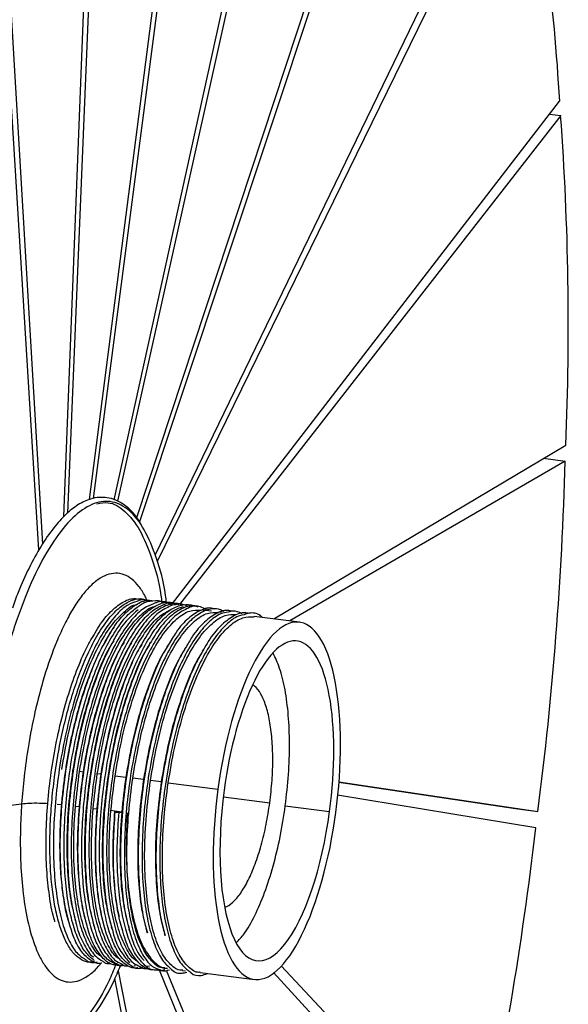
# Paper-space layout '_Dimétrica' of a CAD drawing. Header units: inches. Extents: x -0.7 to 4.9, y -6.4 to 5.3.
# Tile 3 of 4: x 2.6 to 4.9, y -1.5 to 2.6. Entities that reach past the tile are written whole.
import ezdxf

# ---------------------------------------------------------------- set-up
doc = ezdxf.new("R2010")
doc.units = ezdxf.units.IN
doc.header["$MEASUREMENT"] = 0

psp = doc.layouts.new('_Dimétrica')

# ---------------------------------------------------------------- linework, layer by layer
at = {"color": 7, "linetype": 'Continuous', "lineweight": 25}
for p, q in [((2.8685, 0.5593), (3.4752, 5.2804)), ((3.4981, 5.2782), (2.8834, 0.5635)), ((2.7625, 0.4887), (2.9427, 5.1207)), ((2.967, 5.1363), (2.7778, 0.5032)), ((2.9711, 0.5588), (3.9595, 5.0406)), ((3.9794, 5.0207), (2.9849, 0.5529)), ((2.4223, 4.6047), (2.6734, 0.3743)), ((2.6588, 0.35), (2.3983, 4.5725)), ((3.0649, 0.4846), (4.3625, 4.4176)), ((4.3781, 4.3815), (3.0764, 0.467)), ((3.1411, 0.3288), (4.6568, 3.454)), ((4.667, 3.4041), (3.1501, 0.3028)), ((3.2099, 0.1225), (4.8224, 2.2154)), ((4.8266, 2.155), (3.2432, 0.1236)), ((4.7804, 2.1609), (4.8266, 2.155)), ((3.634, 0.0634), (4.8479, 0.7862)), ((4.8458, 0.7195), (3.7011, 0.0549)), ((4.7552, 0.7309), (4.8458, 0.7195)), ((3.1243, 0.1368), (3.1209, 0.1371)), ((3.2459, 0.1212), (3.2503, 0.1195)), ((3.3762, 0.0958), (3.3402, 0.1004)), ((3.416, 0.0908), (3.4051, 0.0922)), ((3.7408, 0.0499), (3.5524, 0.0736)), ((2.8862, -0.0024), (2.8845, -0.0053)), ((2.9388, -0.0224), (2.9248, -0.0458)), ((2.8423, -0.5727), (2.8274, -0.5708)), ((2.916, -0.582), (2.9011, -0.5801)), ((3.0195, -0.595), (2.9748, -0.5894)), ((3.0932, -0.6043), (3.0484, -0.5987)), ((3.1668, -0.6136), (3.1221, -0.6079)), ((3.9052, -0.6133), (4.7317, -0.7363)), ((3.1957, -0.6172), (3.4022, -0.6432)), ((3.905, -0.6154), (4.6382, -0.7245)), ((3.4252, -0.6758), (3.6179, -0.7)), ((4.7233, -0.8047), (3.8997, -0.6682)), ((2.4136, -0.7274), (2.5867, -0.7046)), ((2.7338, -0.7056), (2.7519, -0.7072)), ((2.8106, -0.7145), (2.8255, -0.7164)), ((2.8843, -0.7238), (2.8991, -0.7257)), ((2.9728, -0.735), (2.9579, -0.7331)), ((2.9755, -0.7376), (2.9728, -0.7347)), ((3.0042, -0.7392), (2.9728, -0.7347)), ((3.6824, -0.7129), (3.8665, -0.7361)), ((4.6382, -0.7245), (4.7317, -0.7363)), ((2.9891, -0.737), (3.0027, -0.7387)), ((2.9915, -0.7399), (3.0042, -0.7392)), ((2.9531, -1.3649), (2.9429, -1.367)), ((3.1076, -1.3782), (3.1181, -1.3795)), ((3.1813, -1.3875), (3.1921, -1.3889)), ((3.6645, -1.3779), (4.4816, -2.2481)), ((3.6339, -4.8826), (2.9746, -1.4305)), ((2.9881, -1.3991), (3.656, -4.8358)), ((4.096, -3.7046), (3.1593, -1.3963)), ((3.1876, -1.3963), (4.1147, -3.6464)), ((3.2549, -1.3968), (3.267, -1.3983)), ((3.3286, -1.4061), (3.5538, -1.4344)), ((4.4676, -2.3136), (3.6331, -1.4061))]:
    psp.add_line(p, q, dxfattribs=at)
for centre, radius, start, end in [((-3.1815, 1.7739), 8.0161, 3.15697, 11.73365), ((-7.0885, 1.2843), 11.9468, 357.61004, 4.17954), ((-9.6502, 1.1227), 14.5016, 352.63492, 358.40683), ((-9.7799, 0.8817), 14.6009, 347.62209, 353.36774)]:
    psp.add_arc(centre, radius, start, end, dxfattribs=at)
for points, knots in [([(3.1889, 0.1313), (3.1876, 0.1415), (3.1788, 0.2129), (3.1484, 0.319), (3.0984, 0.4401), (3.0361, 0.5193), (2.9654, 0.5566), (2.8887, 0.5498), (2.8091, 0.4994), (2.7295, 0.4072), (2.653, 0.2769), (2.5827, 0.1133), (2.5211, -0.0772), (2.4709, -0.2872), (2.4327, -0.5091), (2.4196, -0.6581), (2.4131, -0.7325)], [0, 0, 0, 0, 0.012677, 0.088625, 0.164572, 0.24052, 0.316468, 0.392416, 0.468364, 0.544312, 0.62026, 0.696208, 0.772156, 0.848104, 0.924052, 1, 1, 1, 1]), ([(3.0863, 0.4506), (3.08, 0.4616), (3.0602, 0.4962), (3.0241, 0.5313), (2.981, 0.5579), (2.9436, 0.5683), (2.9078, 0.5696), (2.8678, 0.5619), (2.8211, 0.5401), (2.7696, 0.4994), (2.7182, 0.4424), (2.667, 0.3684), (2.6177, 0.2774), (2.5773, 0.1917), (2.5561, 0.1303), (2.5483, 0.1078)], [0, 0, 0, 0, 0.0468534, 0.1470183, 0.2230674, 0.2890478, 0.3443707, 0.4042023, 0.4929765, 0.5789287, 0.6670162, 0.7623332, 0.8567554, 0.9477092, 1, 1, 1, 1]), ([(2.8991, 0.5423), (2.9149, 0.5452), (2.9562, 0.5527), (3.0172, 0.5155), (3.0794, 0.4381), (3.1291, 0.3171), (3.1594, 0.212), (3.168, 0.1414), (3.1692, 0.1317)], [0, 0, 0, 0, 0.1292857, 0.3386083, 0.5479309, 0.7572535, 0.9665761, 1, 1, 1, 1]), ([(3.1082, 0.1401), (3.1055, 0.1463), (3.0951, 0.1695), (3.074, 0.2001), (3.0449, 0.2307), (3.0125, 0.2493), (2.9777, 0.2555), (2.9412, 0.2485), (2.9038, 0.2284), (2.8663, 0.1958), (2.8297, 0.1519), (2.7947, 0.0983), (2.7619, 0.0367), (2.7225, -0.0513), (2.6807, -0.1699), (2.6418, -0.3177), (2.6145, -0.4585), (2.5963, -0.587), (2.5897, -0.6671), (2.5867, -0.7046)], [0, 0, 0, 0, 0.018989, 0.071205, 0.124973, 0.179968, 0.235813, 0.292092, 0.348371, 0.404215, 0.459211, 0.512979, 0.565194, 0.615589, 0.710038, 0.795577, 0.872086, 0.939985, 1, 1, 1, 1]), ([(2.8892, -1.3596), (2.8851, -1.3608), (2.8695, -1.3655), (2.8437, -1.3585), (2.8125, -1.3387), (2.7844, -1.3039), (2.7597, -1.2558), (2.739, -1.195), (2.7227, -1.1229), (2.7111, -1.0409), (2.7046, -0.9504), (2.7032, -0.8533), (2.7071, -0.7515), (2.7161, -0.6469), (2.7302, -0.5415), (2.7491, -0.4374), (2.7724, -0.3366), (2.7998, -0.2411), (2.831, -0.1521), (2.8673, -0.0668), (2.909, 0.0106), (2.9548, 0.0747), (3.0017, 0.1202), (3.0481, 0.1444), (3.0848, 0.1509), (3.1044, 0.1419), (3.1101, 0.1393)], [0, 0, 0, 0, 0.014464, 0.056441, 0.098418, 0.140394, 0.182372, 0.224349, 0.266326, 0.308303, 0.35028, 0.392257, 0.434235, 0.476211, 0.518188, 0.560165, 0.602143, 0.64412, 0.686096, 0.728908, 0.779145, 0.829258, 0.879369, 0.929467, 0.979498, 1, 1, 1, 1]), ([(3.0651, 0.1361), (3.0528, 0.1322), (3.0238, 0.1231), (2.9766, 0.0796), (2.9256, 0.0116), (2.8774, -0.0784), (2.8334, -0.1859), (2.7948, -0.308), (2.7631, -0.4404), (2.7393, -0.5783), (2.7239, -0.7173), (2.7175, -0.853), (2.7203, -0.9801), (2.7321, -1.0946), (2.7523, -1.193), (2.7803, -1.271), (2.8133, -1.3264), (2.8387, -1.3431), (2.8506, -1.3509)], [0, 0, 0, 0, 0.0464972, 0.1102594, 0.1748337, 0.2391291, 0.302618, 0.3669858, 0.4315298, 0.4951914, 0.5591682, 0.6237731, 0.6879094, 0.7514588, 0.8159359, 0.8803983, 0.9439332, 1, 1, 1, 1]), ([(2.7538, -0.5615), (2.7619, -0.5135), (2.7783, -0.4169), (2.814, -0.28), (2.8563, -0.1559), (2.9044, -0.0495), (2.9566, 0.0363), (3.0106, 0.0936), (3.0474, 0.1224), (3.0649, 0.1239), (3.0651, 0.1239)], [0, 0, 0, 0, 0.142083, 0.28582, 0.428443, 0.570042, 0.713668, 0.856733, 0.998089, 1, 1, 1, 1]), ([(3.134, 0.1256), (3.1211, 0.1207), (3.0913, 0.1095), (3.0434, 0.0626), (2.9927, -0.0086), (2.9449, -0.1011), (2.9016, -0.2108), (2.8638, -0.3345), (2.8331, -0.4679), (2.8104, -0.6062), (2.7962, -0.745), (2.791, -0.8798), (2.795, -1.0054), (2.808, -1.118), (2.8292, -1.2141), (2.8583, -1.2889), (2.8901, -1.3392), (2.9137, -1.3528), (2.9237, -1.3586)], [0, 0, 0, 0, 0.0492578, 0.1136503, 0.178719, 0.2433597, 0.3073482, 0.3722699, 0.4372211, 0.5012387, 0.5658259, 0.6308997, 0.6953555, 0.7594656, 0.824472, 0.8893156, 0.9532663, 1, 1, 1, 1]), ([(2.9697, -1.3672), (2.9619, -1.3634), (2.9409, -1.3531), (2.9114, -1.312), (2.8823, -1.2477), (2.8598, -1.1643), (2.8442, -1.0654), (2.8364, -0.9531), (2.8365, -0.8311), (2.8445, -0.7033), (2.8602, -0.5732), (2.8835, -0.4441), (2.9135, -0.3208), (2.9493, -0.2065), (2.9901, -0.1043), (3.0349, -0.0173), (3.082, 0.0511), (3.1302, 0.1011), (3.162, 0.1162), (3.1779, 0.1238)], [0, 0, 0, 0, 0.036008, 0.0964, 0.157127, 0.217289, 0.277046, 0.337653, 0.398287, 0.458088, 0.518191, 0.57891, 0.639345, 0.698995, 0.759409, 0.820132, 0.880266, 0.940043, 1, 1, 1, 1]), ([(2.8864, -0.0047), (2.8939, 0.0086), (2.9165, 0.0485), (2.9565, 0.0957), (3.0048, 0.1346), (3.0468, 0.1515), (3.0709, 0.1466), (3.08, 0.1448)], [0, 0, 0, 0, 0.120698, 0.362115, 0.606944, 0.852502, 1, 1, 1, 1]), ([(2.9451, -0.0128), (2.9542, 0.003), (2.9784, 0.045), (3.0201, 0.093), (3.0683, 0.1292), (3.1058, 0.1442), (3.1256, 0.1397), (3.1304, 0.1387)], [0, 0, 0, 0, 0.152416, 0.405125, 0.660729, 0.917968, 1, 1, 1, 1]), ([(3.0189, -0.0193), (3.0192, -0.0189), (3.0342, 0.0103), (3.0664, 0.0521), (3.1145, 0.103), (3.1626, 0.1284), (3.1966, 0.1368), (3.2131, 0.1299), (3.215, 0.1291)], [0, 0, 0, 0, 0.0039633, 0.2445125, 0.4836388, 0.7261398, 0.9686407, 1, 1, 1, 1]), ([(3.251, 0.1214), (3.2495, 0.1222), (3.2327, 0.1314), (3.1971, 0.1248), (3.1462, 0.0995), (3.0942, 0.0485), (3.061, -0.0042), (3.0443, -0.0306)], [0, 0, 0, 0, 0.024263, 0.269375, 0.51099, 0.754494, 1, 1, 1, 1]), ([(3.1111, 0.1382), (3.1006, 0.1413), (3.0857, 0.1458), (3.0697, 0.1382), (3.0651, 0.1361)], [0, 0, 0, 0, 0.7108461, 1, 1, 1, 1]), ([(3.077, 0.1188), (3.0794, 0.1207), (3.0979, 0.1353), (3.1317, 0.1397), (3.163, 0.1413), (3.1769, 0.1314), (3.177, 0.1314)], [0, 0, 0, 0, 0.068129, 0.534767, 0.997458, 1, 1, 1, 1]), ([(3.0923, -0.0317), (3.0992, -0.0193), (3.1212, 0.0201), (3.1605, 0.0669), (3.2089, 0.1081), (3.2565, 0.1239), (3.2883, 0.1261), (3.3026, 0.117), (3.3029, 0.1169)], [0, 0, 0, 0, 0.102482, 0.323775, 0.546916, 0.771959, 0.995572, 1, 1, 1, 1]), ([(3.2065, 0.1224), (3.2027, 0.1249), (3.1839, 0.1371), (3.159, 0.138), (3.1379, 0.1275), (3.134, 0.1256)], [0, 0, 0, 0, 0.170366, 0.84529, 1, 1, 1, 1]), ([(3.1779, 0.1238), (3.178, 0.1239), (3.1943, 0.1332), (3.2156, 0.1341), (3.235, 0.1257), (3.2399, 0.1235)], [0, 0, 0, 0, 0.008133, 0.750426, 1, 1, 1, 1]), ([(3.2783, 0.1135), (3.273, 0.1166), (3.2525, 0.1289), (3.2297, 0.1238), (3.2127, 0.12)], [0, 0, 0, 0, 0.257511, 1, 1, 1, 1]), ([(2.8878, -1.3556), (2.8758, -1.3457), (2.8513, -1.3254), (2.8204, -1.2682), (2.7949, -1.1929), (2.7763, -1.1003), (2.7651, -0.9934), (2.7618, -0.875), (2.7665, -0.7493), (2.7789, -0.6198), (2.799, -0.4898), (2.8263, -0.3634), (2.8596, -0.2449), (2.8984, -0.1372), (2.9417, -0.0431), (2.988, 0.0332), (3.0336, 0.0895), (3.0632, 0.1095), (3.077, 0.1188)], [0, 0, 0, 0, 0.061032, 0.124683, 0.188145, 0.250722, 0.313983, 0.377676, 0.440857, 0.503471, 0.566985, 0.630609, 0.693408, 0.756342, 0.820001, 0.883443, 0.946012, 1, 1, 1, 1]), ([(2.8274, -0.5708), (2.8356, -0.5228), (2.852, -0.4262), (2.8877, -0.2893), (2.93, -0.1652), (2.978, -0.0588), (3.0303, 0.0269), (3.0843, 0.0846), (3.1225, 0.1137), (3.1413, 0.1149), (3.143, 0.115)], [0, 0, 0, 0, 0.140453, 0.282542, 0.423528, 0.563502, 0.705482, 0.846906, 0.986639, 1, 1, 1, 1]), ([(3.2127, 0.12), (3.1959, 0.1128), (3.162, 0.0983), (3.1102, 0.0452), (3.0597, -0.0291), (3.0125, -0.124), (2.9699, -0.2358), (2.933, -0.3611), (2.9032, -0.4954), (2.8817, -0.634), (2.8686, -0.7726), (2.8647, -0.9064), (2.8699, -1.0305), (2.884, -1.1411), (2.9063, -1.2347), (2.9363, -1.3066), (2.9692, -1.3545), (2.9937, -1.3663), (3.0043, -1.3715)], [0, 0, 0, 0, 0.062974, 0.126441, 0.19043, 0.253854, 0.316858, 0.380763, 0.44455, 0.507441, 0.571075, 0.635043, 0.698261, 0.761445, 0.825408, 0.889065, 0.951949, 1, 1, 1, 1]), ([(2.9011, -0.5801), (2.9092, -0.5321), (2.9256, -0.4354), (2.9614, -0.2986), (3.0036, -0.1745), (3.0517, -0.0678), (3.1039, 0.0167), (3.1566, 0.0769), (3.1907, 0.0942), (3.2069, 0.1024)], [0, 0, 0, 0, 0.144185, 0.29005, 0.434782, 0.578477, 0.724229, 0.869411, 1, 1, 1, 1]), ([(3.0381, -1.3753), (3.0268, -1.367), (3.0028, -1.3493), (2.9718, -1.2961), (2.9455, -1.2234), (2.9259, -1.133), (2.9136, -1.0281), (2.9091, -0.911), (2.9126, -0.7861), (2.9239, -0.6569), (2.943, -0.5268), (2.9693, -0.3996), (3.0019, -0.2798), (3.0399, -0.1703), (3.0826, -0.0743), (3.1286, 0.0053), (3.1762, 0.065), (3.2203, 0.1033), (3.2476, 0.1114), (3.2591, 0.1148)], [0, 0, 0, 0, 0.053908, 0.114429, 0.1749, 0.234515, 0.294583, 0.355188, 0.415434, 0.474969, 0.535321, 0.595905, 0.655824, 0.715554, 0.776087, 0.836543, 0.896141, 0.956236, 1, 1, 1, 1]), ([(3.2785, 0.108), (3.262, 0.0998), (3.2284, 0.0832), (3.177, 0.0273), (3.1269, -0.0499), (3.0802, -0.1473), (3.0382, -0.2611), (3.0022, -0.3879), (2.9735, -0.523), (2.9531, -0.6619), (2.9412, -0.8001), (2.9385, -0.9329), (2.945, -1.0554), (2.9602, -1.1638), (2.9835, -1.2549), (3.0145, -1.3238), (3.0464, -1.3672), (3.0694, -1.3766), (3.0783, -1.3802)], [0, 0, 0, 0, 0.062147, 0.126353, 0.19094, 0.254813, 0.318552, 0.383115, 0.447413, 0.510893, 0.575244, 0.639785, 0.703452, 0.767406, 0.832002, 0.896144, 0.959678, 1, 1, 1, 1]), ([(3.0711, 0.1019), (3.0567, 0.0894), (3.0251, 0.0619), (2.9921, 0.0189), (2.9752, -0.0141), (2.9742, -0.016)], [0, 0, 0, 0, 0.438994, 0.966607, 1, 1, 1, 1]), ([(2.9748, -0.5894), (2.9829, -0.5413), (2.9993, -0.4447), (3.035, -0.3079), (3.0773, -0.1838), (3.1253, -0.0772), (3.1776, 0.008), (3.2317, 0.0675), (3.2839, 0.1011), (3.3161, 0.1003), (3.3313, 0.0999)], [0, 0, 0, 0, 0.126406, 0.254284, 0.38117, 0.507145, 0.634925, 0.762205, 0.887964, 1, 1, 1, 1]), ([(3.3465, 0.0967), (3.3296, 0.0873), (3.2955, 0.0683), (3.2438, 0.0089), (3.1941, -0.0711), (3.1479, -0.1709), (3.1067, -0.2866), (3.0716, -0.4148), (3.044, -0.5507), (3.0246, -0.6897), (3.014, -0.8275), (3.0125, -0.9592), (3.0201, -1.08), (3.0365, -1.1863), (3.0609, -1.2747), (3.0927, -1.3408), (3.1272, -1.3829), (3.1525, -1.3908), (3.1635, -1.3943)], [0, 0, 0, 0, 0.062824, 0.12648, 0.190369, 0.253421, 0.316667, 0.380592, 0.444111, 0.50697, 0.570745, 0.634563, 0.697465, 0.760906, 0.824838, 0.888178, 0.951151, 1, 1, 1, 1]), ([(3.0484, -0.5987), (3.0566, -0.5506), (3.0729, -0.454), (3.1087, -0.3171), (3.1509, -0.1931), (3.199, -0.0865), (3.2512, -0.0013), (3.3054, 0.0582), (3.3575, 0.0918), (3.3898, 0.091), (3.405, 0.0906)], [0, 0, 0, 0, 0.126406, 0.254284, 0.38117, 0.507145, 0.634925, 0.762205, 0.887964, 1, 1, 1, 1]), ([(3.4447, 0.0918), (3.4343, 0.0902), (3.4074, 0.086), (3.3621, 0.0509), (3.3107, -0.0094), (3.2613, -0.0927), (3.2158, -0.1947), (3.1753, -0.3123), (3.1411, -0.4419), (3.1145, -0.5785), (3.0964, -0.7176), (3.0869, -0.8548), (3.0866, -0.9853), (3.0955, -1.1044), (3.1129, -1.2087), (3.1385, -1.2937), (3.1699, -1.3573), (3.195, -1.3796), (3.207, -1.3903)], [0, 0, 0, 0, 0.040082, 0.103842, 0.168522, 0.233291, 0.297138, 0.361461, 0.426327, 0.490635, 0.554493, 0.619268, 0.683939, 0.747696, 0.812191, 0.877039, 0.941141, 1, 1, 1, 1]), ([(3.3203, 0.1128), (3.3181, 0.1139), (3.3004, 0.1223), (3.264, 0.1135), (3.2129, 0.0845), (3.1642, 0.0344), (3.1342, -0.0148), (3.1207, -0.037)], [0, 0, 0, 0, 0.0362447, 0.2900056, 0.5401467, 0.793053, 1, 1, 1, 1]), ([(3.1221, -0.6079), (3.1302, -0.5599), (3.1466, -0.4633), (3.1823, -0.3264), (3.2246, -0.2023), (3.2727, -0.0958), (3.3249, -0.0106), (3.379, 0.0489), (3.4312, 0.0825), (3.4634, 0.0817), (3.4786, 0.0814)], [0, 0, 0, 0, 0.126406, 0.254284, 0.38117, 0.507145, 0.634925, 0.762205, 0.887964, 1, 1, 1, 1]), ([(3.3896, 0.1041), (3.3867, 0.1053), (3.3682, 0.1128), (3.3309, 0.1018), (3.2797, 0.0692), (3.2336, 0.0195), (3.2063, -0.027), (3.1953, -0.0456)], [0, 0, 0, 0, 0.048637, 0.309085, 0.566085, 0.826491, 1, 1, 1, 1]), ([(3.4588, 0.0952), (3.4552, 0.0964), (3.4358, 0.1029), (3.3977, 0.0896), (3.3464, 0.0534), (3.3024, 0.0037), (3.2771, -0.0408), (3.2682, -0.0566)], [0, 0, 0, 0, 0.061151, 0.326147, 0.588176, 0.853982, 1, 1, 1, 1]), ([(3.3543, 0.1028), (3.3461, 0.1069), (3.3226, 0.1189), (3.2964, 0.1186), (3.2789, 0.1082), (3.2785, 0.108)], [0, 0, 0, 0, 0.343153, 0.986445, 1, 1, 1, 1]), ([(3.5281, 0.0861), (3.5237, 0.0873), (3.5035, 0.0927), (3.4646, 0.0769), (3.4132, 0.0372), (3.3716, -0.0116), (3.3488, -0.0531), (3.3423, -0.065)], [0, 0, 0, 0, 0.07467, 0.346266, 0.615656, 0.888959, 1, 1, 1, 1]), ([(3.4283, 0.0937), (3.4179, 0.0987), (3.392, 0.1112), (3.3635, 0.1021), (3.3465, 0.0967)], [0, 0, 0, 0, 0.402702, 1, 1, 1, 1]), ([(3.5024, 0.0852), (3.4898, 0.0913), (3.4713, 0.1002), (3.4511, 0.0938), (3.4447, 0.0918)], [0, 0, 0, 0, 0.683002, 1, 1, 1, 1]), ([(3.5882, 0.0691), (3.5851, 0.0717), (3.5676, 0.0868), (3.5414, 0.0916), (3.5179, 0.0834), (3.5115, 0.0811)], [0, 0, 0, 0, 0.131702, 0.761593, 1, 1, 1, 1]), ([(3.5115, 0.0811), (3.5011, 0.0788), (3.4742, 0.0728), (3.4288, 0.0348), (3.3776, -0.0285), (3.3287, -0.1146), (3.2837, -0.2188), (3.244, -0.3383), (3.2107, -0.4691), (3.1853, -0.6062), (3.1682, -0.7453), (3.16, -0.882), (3.1609, -1.0112), (3.171, -1.1285), (3.1895, -1.2305), (3.2161, -1.3127), (3.248, -1.3729), (3.2731, -1.3928), (3.285, -1.4022)], [0, 0, 0, 0, 0.03988, 0.103837, 0.168723, 0.23355, 0.297449, 0.362036, 0.427022, 0.491303, 0.555418, 0.620373, 0.685077, 0.748945, 0.81368, 0.878622, 0.942694, 1, 1, 1, 1]), ([(3.1957, -0.6172), (3.2039, -0.5692), (3.2202, -0.4726), (3.256, -0.3357), (3.2982, -0.2117), (3.3463, -0.1051), (3.3985, -0.0199), (3.4526, 0.0396), (3.5048, 0.0732), (3.5371, 0.0725), (3.5523, 0.0721)], [0, 0, 0, 0, 0.1263919, 0.2542556, 0.3811277, 0.5070884, 0.6348532, 0.7621199, 0.8878641, 1, 1, 1, 1]), ([(3.8923, -0.7413), (3.9187, -0.5447), (3.9182, -0.351), (3.8636, -0.0546), (3.8117, 0.0359), (3.6817, 0.0619), (3.6089, -0.0037), (3.4797, -0.2633), (3.4286, -0.4467), (3.4022, -0.6432)], [0, 0, 0, 0, 0.25, 0.25, 0.5, 0.5, 0.75, 0.75, 1, 1, 1, 1]), ([(2.9716, 0.0311), (2.9672, 0.0253), (2.9511, 0.0041), (2.9359, -0.0248), (2.9248, -0.0458)], [0, 0, 0, 0, 0.27471, 1, 1, 1, 1]), ([(2.7253, -1.1945), (2.7245, -1.1923), (2.7151, -1.166), (2.7031, -1.0987), (2.6907, -0.9944), (2.6868, -0.8765), (2.6906, -0.7515), (2.7024, -0.6221), (2.7218, -0.4919), (2.7485, -0.3652), (2.7813, -0.2457), (2.8197, -0.1375), (2.8553, -0.0556), (2.8786, -0.0175), (2.8864, -0.0047)], [0, 0, 0, 0, 0.008622, 0.10204, 0.196762, 0.291806, 0.385769, 0.479529, 0.57452, 0.66935, 0.762834, 0.857165, 0.95226, 1, 1, 1, 1]), ([(2.7851, -1.2028), (2.7834, -1.1978), (2.7731, -1.1683), (2.7607, -1.0971), (2.7491, -0.9915), (2.7459, -0.8727), (2.7505, -0.747), (2.763, -0.6175), (2.7831, -0.4875), (2.8104, -0.3612), (2.8438, -0.2424), (2.8826, -0.1356), (2.917, -0.0578), (2.9389, -0.0228), (2.9451, -0.0128)], [0, 0, 0, 0, 0.019237, 0.112572, 0.206927, 0.301926, 0.396161, 0.489551, 0.584284, 0.679179, 0.772845, 0.866713, 0.961661, 1, 1, 1, 1]), ([(2.9742, -0.016), (2.959, -0.0435), (2.928, -0.1001), (2.8858, -0.2088), (2.8479, -0.3321), (2.8172, -0.4656), (2.7945, -0.6039), (2.7803, -0.7426), (2.775, -0.8776), (2.7792, -1.0029), (2.7914, -1.1151), (2.8063, -1.1747), (2.8136, -1.2041)], [0, 0, 0, 0, 0.094756, 0.19494, 0.296584, 0.398274, 0.498502, 0.599623, 0.701505, 0.802419, 0.902793, 1, 1, 1, 1]), ([(2.9692, -0.027), (2.9626, -0.0374), (2.9387, -0.0748), (2.9012, -0.1625), (2.8588, -0.2854), (2.8231, -0.4226), (2.8067, -0.5192), (2.7985, -0.5672)], [0, 0, 0, 0, 0.086646, 0.313518, 0.542053, 0.77236, 1, 1, 1, 1]), ([(2.8588, -1.2107), (2.8539, -1.1941), (2.8413, -1.151), (2.8284, -1.0627), (2.8204, -0.951), (2.8206, -0.8288), (2.8286, -0.7011), (2.8443, -0.5709), (2.8676, -0.4419), (2.8976, -0.3184), (2.9335, -0.2045), (2.9739, -0.1018), (3.004, -0.0467), (3.0189, -0.0193)], [0, 0, 0, 0, 0.0583904, 0.1518804, 0.2467025, 0.341565, 0.4351241, 0.5291571, 0.6241525, 0.7187044, 0.8120291, 0.9065477, 1, 1, 1, 1]), ([(3.013, -0.0325), (3.0067, -0.0424), (2.9828, -0.0795), (2.9454, -0.1669), (2.9028, -0.2896), (2.8678, -0.4265), (2.8405, -0.571), (2.8304, -0.6681), (2.8255, -0.7164)], [0, 0, 0, 0, 0.067369, 0.255061, 0.440099, 0.626495, 0.814335, 1, 1, 1, 1]), ([(3.0443, -0.0306), (3.0283, -0.0608), (2.9965, -0.1209), (2.954, -0.2338), (2.9171, -0.3588), (2.8873, -0.4932), (2.8657, -0.6317), (2.8527, -0.7702), (2.8487, -0.9042), (2.8541, -1.0279), (2.8668, -1.1342), (2.8814, -1.1891), (2.8881, -1.2144)], [0, 0, 0, 0, 0.101487, 0.202304, 0.304559, 0.406629, 0.507262, 0.609086, 0.711445, 0.812602, 0.913705, 1, 1, 1, 1]), ([(3.0428, -0.0364), (3.0362, -0.0467), (3.0124, -0.0841), (2.9748, -0.1718), (2.9324, -0.2947), (2.8967, -0.4319), (2.8803, -0.5284), (2.8722, -0.5765)], [0, 0, 0, 0, 0.086516, 0.31342, 0.541988, 0.772327, 1, 1, 1, 1]), ([(2.9305, -1.2178), (2.9235, -1.1891), (2.9096, -1.1316), (2.8977, -1.0256), (2.8931, -0.9088), (2.8967, -0.7838), (2.908, -0.6546), (2.9271, -0.5245), (2.9534, -0.3974), (2.986, -0.2774), (3.0241, -0.1686), (3.06, -0.0851), (3.0839, -0.0456), (3.0923, -0.0317)], [0, 0, 0, 0, 0.094024, 0.188762, 0.284348, 0.379367, 0.473264, 0.56845, 0.664001, 0.758505, 0.85271, 0.948181, 1, 1, 1, 1]), ([(3.1207, -0.037), (3.1176, -0.0417), (3.0979, -0.0715), (3.0645, -0.1462), (3.0223, -0.2585), (2.9863, -0.3857), (2.9576, -0.5207), (2.9372, -0.6596), (2.9253, -0.7978), (2.9225, -0.9307), (2.9292, -1.0527), (2.9421, -1.1522), (2.9561, -1.2016), (2.9619, -1.222)], [0, 0, 0, 0, 0.019012, 0.119795, 0.220367, 0.322239, 0.423694, 0.523858, 0.625395, 0.727233, 0.827691, 0.928602, 1, 1, 1, 1]), ([(2.9449, -0.0106), (2.9438, -0.0123), (2.9417, -0.0159), (2.9397, -0.0194), (2.9386, -0.0212)], [0, 0, 0, 0, 0.500002, 1, 1, 1, 1]), ([(2.9741, -0.0154), (2.9732, -0.0169), (2.9715, -0.0198), (2.9697, -0.0228), (2.9688, -0.0243)], [0, 0, 0, 0, 0.500002, 1, 1, 1, 1]), ([(3.0189, -0.0192), (3.0178, -0.021), (3.0158, -0.0245), (3.0137, -0.0281), (3.0126, -0.0298)], [0, 0, 0, 0, 0.5000026, 1, 1, 1, 1]), ([(3.0477, -0.0247), (3.0468, -0.0262), (3.0451, -0.0292), (3.0433, -0.0321), (3.0425, -0.0336)], [0, 0, 0, 0, 0.500002, 1, 1, 1, 1]), ([(3.092, -0.0295), (3.0909, -0.0313), (3.0888, -0.0348), (3.0867, -0.0383), (3.0857, -0.0401)], [0, 0, 0, 0, 0.500003, 1, 1, 1, 1]), ([(3.1213, -0.0341), (3.1204, -0.0356), (3.1187, -0.0386), (3.1169, -0.0415), (3.116, -0.043)], [0, 0, 0, 0, 0.500002, 1, 1, 1, 1]), ([(3.8665, -0.7361), (3.8901, -0.5603), (3.8897, -0.3869), (3.8408, -0.1218), (3.7944, -0.0407), (3.6781, -0.0174), (3.6129, -0.0762), (3.4973, -0.3084), (3.4516, -0.4725), (3.428, -0.6484)], [0, 0, 0, 0, 0.25, 0.25, 0.5, 0.5, 0.75, 0.75, 1, 1, 1, 1]), ([(2.9248, -0.0458), (2.9227, -0.0496), (2.9187, -0.0572), (2.9126, -0.0691), (2.9066, -0.0813), (2.9007, -0.0937), (2.8948, -0.1065), (2.8891, -0.1196), (2.8834, -0.1329), (2.8777, -0.1465), (2.8722, -0.1604), (2.8668, -0.1745), (2.8614, -0.1888), (2.8562, -0.2034), (2.851, -0.2181), (2.846, -0.2331), (2.841, -0.2482), (2.8362, -0.2635), (2.8315, -0.2791), (2.8268, -0.2948), (2.8223, -0.3109), (2.8178, -0.3271), (2.8127, -0.3463), (2.807, -0.3689), (2.8007, -0.3951), (2.7946, -0.4223), (2.7886, -0.4507), (2.7828, -0.48), (2.7773, -0.5102), (2.7721, -0.5414), (2.7672, -0.5734), (2.7626, -0.606), (2.7586, -0.6394), (2.7549, -0.6732), (2.7529, -0.6958), (2.7519, -0.7072)], [0, 0, 0, 0, 0.023829, 0.047686, 0.071564, 0.095456, 0.119357, 0.143259, 0.167154, 0.191037, 0.214901, 0.238738, 0.262543, 0.286308, 0.310027, 0.333693, 0.357301, 0.380861, 0.404498, 0.428233, 0.452061, 0.475973, 0.499965, 0.536102, 0.573341, 0.611662, 0.651045, 0.691461, 0.732879, 0.775262, 0.818568, 0.862749, 0.907754, 0.953525, 1, 1, 1, 1]), ([(3.086, -0.0428), (3.0799, -0.0523), (3.0563, -0.0892), (3.019, -0.1762), (2.9765, -0.2989), (2.9415, -0.4358), (2.9141, -0.5803), (2.9041, -0.6774), (2.8991, -0.7257)], [0, 0, 0, 0, 0.065388, 0.25348, 0.43891, 0.625702, 0.813941, 1, 1, 1, 1]), ([(3.1164, -0.0458), (3.1098, -0.0561), (3.086, -0.0934), (3.0485, -0.1811), (3.0061, -0.304), (2.9704, -0.4412), (2.954, -0.5377), (2.9459, -0.5857)], [0, 0, 0, 0, 0.08623, 0.313205, 0.541844, 0.772256, 1, 1, 1, 1]), ([(3.1953, -0.0456), (3.1897, -0.0544), (3.1676, -0.0888), (3.1322, -0.1695), (3.0908, -0.2841), (3.0557, -0.4126), (3.0281, -0.5484), (3.0087, -0.6875), (2.9981, -0.8252), (2.9965, -0.9571), (3.0044, -1.0772), (3.0174, -1.1703), (3.0307, -1.2145), (3.0355, -1.2305)], [0, 0, 0, 0, 0.034198, 0.134609, 0.235329, 0.33713, 0.438285, 0.53839, 0.639951, 0.741582, 0.841755, 0.942784, 1, 1, 1, 1]), ([(3.19, -0.0552), (3.1834, -0.0655), (3.1596, -0.1027), (3.1221, -0.1904), (3.0797, -0.3132), (3.044, -0.4504), (3.0276, -0.547), (3.0195, -0.595)], [0, 0, 0, 0, 0.085787, 0.312872, 0.541622, 0.772146, 1, 1, 1, 1]), ([(3.2682, -0.0566), (3.2607, -0.0687), (3.2368, -0.1072), (3.2001, -0.1932), (3.1594, -0.3098), (3.1252, -0.4397), (3.0986, -0.5762), (3.0804, -0.7153), (3.071, -0.8525), (3.0706, -0.9832), (3.0798, -1.1015), (3.0929, -1.189), (3.1056, -1.2288), (3.1096, -1.2411)], [0, 0, 0, 0, 0.045898, 0.146131, 0.24711, 0.348942, 0.449898, 0.550146, 0.651834, 0.75336, 0.85345, 0.954699, 1, 1, 1, 1]), ([(3.2634, -0.0649), (3.2569, -0.075), (3.2332, -0.1122), (3.1958, -0.1997), (3.1534, -0.3225), (3.1177, -0.4597), (3.1013, -0.5563), (3.0932, -0.6043)], [0, 0, 0, 0, 0.084755, 0.312096, 0.541105, 0.771888, 1, 1, 1, 1]), ([(3.3423, -0.065), (3.3325, -0.0814), (3.3064, -0.1248), (3.268, -0.2172), (3.2281, -0.3358), (3.1949, -0.4668), (3.1694, -0.6039), (3.1523, -0.7431), (3.1441, -0.8797), (3.1449, -1.0092), (3.1554, -1.1254), (3.1682, -1.2065), (3.1799, -1.2413), (3.1826, -1.2492)], [0, 0, 0, 0, 0.060322, 0.160532, 0.261823, 0.363738, 0.464549, 0.565098, 0.666965, 0.768438, 0.868601, 0.970123, 1, 1, 1, 1]), ([(3.3373, -0.0737), (3.3308, -0.084), (3.3069, -0.1213), (3.2695, -0.2089), (3.227, -0.3318), (3.1913, -0.469), (3.175, -0.5656), (3.1668, -0.6136)], [0, 0, 0, 0, 0.085982, 0.313019, 0.54172, 0.772194, 1, 1, 1, 1]), ([(3.1948, -0.0436), (3.194, -0.0451), (3.1922, -0.048), (3.1905, -0.051), (3.1896, -0.0525)], [0, 0, 0, 0, 0.500002, 1, 1, 1, 1]), ([(3.2682, -0.0533), (3.2674, -0.0548), (3.2656, -0.0577), (3.2639, -0.0607), (3.263, -0.0622)], [0, 0, 0, 0, 0.500002, 1, 1, 1, 1]), ([(3.3422, -0.0621), (3.3413, -0.0636), (3.3396, -0.0665), (3.3378, -0.0695), (3.337, -0.071)], [0, 0, 0, 0, 0.500002, 1, 1, 1, 1]), ([(3.6824, -0.7129), (3.6874, -0.6694), (3.6974, -0.5822), (3.7012, -0.4544), (3.6964, -0.3349), (3.6824, -0.2287), (3.6611, -0.1399), (3.6412, -0.0986), (3.6317, -0.0789)], [0, 0, 0, 0, 0.169013, 0.338025, 0.507038, 0.67605, 0.845063, 1, 1, 1, 1]), ([(3.6179, -0.7), (3.6214, -0.6693), (3.6285, -0.6078), (3.6312, -0.5175), (3.6278, -0.4332), (3.618, -0.358), (3.6023, -0.2944), (3.581, -0.2466), (3.562, -0.2187), (3.5495, -0.213), (3.5468, -0.2118)], [0, 0, 0, 0, 0.137353, 0.274707, 0.41206, 0.549414, 0.686767, 0.82412, 0.961474, 1, 1, 1, 1]), ([(2.7985, -0.5672), (2.7922, -0.6156), (2.7795, -0.7129), (2.7729, -0.8557), (2.7761, -0.9884), (2.7885, -1.1055), (2.804, -1.1665), (2.8115, -1.1958)], [0, 0, 0, 0, 0.202389, 0.407135, 0.610291, 0.811991, 1, 1, 1, 1]), ([(2.9228, -1.3415), (2.9188, -1.3396), (2.9002, -1.3307), (2.8721, -1.287), (2.8407, -1.2117), (2.8182, -1.1112), (2.8049, -0.9924), (2.8018, -0.8592), (2.8084, -0.7165), (2.8211, -0.6192), (2.8274, -0.5708)], [0, 0, 0, 0, 0.0376381, 0.1739325, 0.3118844, 0.4503681, 0.5868933, 0.7244198, 0.8630122, 1, 1, 1, 1]), ([(2.8722, -0.5765), (2.8659, -0.6248), (2.8532, -0.7222), (2.8465, -0.865), (2.8498, -0.9977), (2.8621, -1.1146), (2.8776, -1.1753), (2.885, -1.2045)], [0, 0, 0, 0, 0.202639, 0.407638, 0.611045, 0.812994, 1, 1, 1, 1]), ([(2.9958, -1.3504), (2.992, -1.3486), (2.9737, -1.3398), (2.9457, -1.2963), (2.9143, -1.221), (2.8919, -1.1204), (2.8785, -1.0017), (2.8755, -0.8685), (2.882, -0.7258), (2.8948, -0.6285), (2.9011, -0.5801)], [0, 0, 0, 0, 0.035752, 0.172314, 0.310536, 0.449291, 0.586084, 0.72388, 0.862744, 1, 1, 1, 1]), ([(2.9459, -0.5857), (2.9395, -0.6341), (2.9268, -0.7314), (2.9202, -0.8743), (2.9234, -1.007), (2.9357, -1.1238), (2.9512, -1.1845), (2.9586, -1.2137)], [0, 0, 0, 0, 0.202679, 0.407718, 0.611166, 0.813154, 1, 1, 1, 1]), ([(3.0713, -1.3607), (3.0669, -1.3586), (3.0479, -1.3497), (3.0194, -1.3057), (2.988, -1.2302), (2.9655, -1.1297), (2.9522, -1.011), (2.9491, -0.8778), (2.9557, -0.7351), (2.9684, -0.6378), (2.9748, -0.5894)], [0, 0, 0, 0, 0.041262, 0.177043, 0.314475, 0.452438, 0.588449, 0.725457, 0.863528, 1, 1, 1, 1]), ([(3.0195, -0.595), (3.0132, -0.6434), (3.0005, -0.7407), (2.9938, -0.8835), (2.9971, -1.0163), (3.0094, -1.1331), (3.0249, -1.1939), (3.0323, -1.223)], [0, 0, 0, 0, 0.202652, 0.407664, 0.611085, 0.813046, 1, 1, 1, 1]), ([(3.1814, -1.3859), (3.1795, -1.3862), (3.1616, -1.3886), (3.1313, -1.3659), (3.0928, -1.3167), (3.0617, -1.239), (3.0391, -1.1391), (3.0259, -1.0202), (3.0228, -0.8871), (3.0294, -0.7444), (3.0421, -0.647), (3.0484, -0.5987)], [0, 0, 0, 0, 0.0150768, 0.1388087, 0.2607749, 0.3842242, 0.5081494, 0.6303221, 0.7533908, 0.8774134, 1, 1, 1, 1]), ([(3.0932, -0.6043), (3.0868, -0.6527), (3.0741, -0.75), (3.0675, -0.8928), (3.0707, -1.0255), (3.0829, -1.1416), (3.0982, -1.2017), (3.1055, -1.2303)], [0, 0, 0, 0, 0.203513, 0.409396, 0.613681, 0.816501, 1, 1, 1, 1]), ([(3.2551, -1.3952), (3.2531, -1.3955), (3.2353, -1.3979), (3.205, -1.3752), (3.1664, -1.326), (3.1354, -1.2483), (3.1128, -1.1484), (3.0995, -1.0295), (3.0964, -0.8964), (3.103, -0.7537), (3.1157, -0.6563), (3.1221, -0.6079)], [0, 0, 0, 0, 0.015077, 0.138809, 0.260775, 0.384224, 0.508149, 0.630322, 0.753391, 0.877413, 1, 1, 1, 1]), ([(3.1668, -0.6136), (3.1605, -0.662), (3.1478, -0.7593), (3.1412, -0.9021), (3.1444, -1.0348), (3.1567, -1.1519), (3.1723, -1.2128), (3.1797, -1.2422)], [0, 0, 0, 0, 0.202412, 0.407181, 0.610361, 0.812083, 1, 1, 1, 1]), ([(3.3287, -1.4045), (3.3268, -1.4048), (3.3089, -1.4072), (3.2786, -1.3844), (3.2401, -1.3353), (3.209, -1.2576), (3.1865, -1.1577), (3.1732, -1.0388), (3.1701, -0.9056), (3.1767, -0.7629), (3.1894, -0.6656), (3.1957, -0.6172)], [0, 0, 0, 0, 0.0150768, 0.1388087, 0.2607749, 0.3842242, 0.5081494, 0.6303221, 0.7533908, 0.8774134, 1, 1, 1, 1]), ([(3.4022, -0.6432), (3.3758, -0.8398), (3.3764, -1.0335), (3.431, -1.3299), (3.4828, -1.4205), (3.6128, -1.4465), (3.6856, -1.3808), (3.8148, -1.1212), (3.866, -0.9379), (3.8923, -0.7413)], [0, 0, 0, 0, 0.25, 0.25, 0.5, 0.5, 0.75, 0.75, 1, 1, 1, 1]), ([(3.428, -0.6484), (3.3962, -0.8853), (3.4086, -1.1126), (3.5125, -1.3767), (3.5961, -1.3934), (3.7636, -1.1837), (3.8348, -0.973), (3.8665, -0.7361)], [0, 0, 0, 0, 0.333333, 0.333333, 0.666667, 0.666667, 1, 1, 1, 1]), ([(2.4131, -0.7325), (2.4095, -0.8059), (2.4024, -0.9527), (2.4115, -1.1573), (2.4349, -1.3403), (2.473, -1.4943), (2.5241, -1.6135), (2.5862, -1.6932), (2.6569, -1.7305), (2.7336, -1.7236), (2.8133, -1.6736), (2.8926, -1.58), (2.9555, -1.4787), (2.9883, -1.3993), (2.9982, -1.3755)], [0, 0, 0, 0, 0.087499, 0.174999, 0.262498, 0.349998, 0.437497, 0.524997, 0.612496, 0.699996, 0.787495, 0.874995, 0.962494, 1, 1, 1, 1]), ([(2.5867, -0.7046), (2.5846, -0.7418), (2.5803, -0.8211), (2.5814, -0.9425), (2.5904, -1.07), (2.6106, -1.1963), (2.6381, -1.2895), (2.6671, -1.3525), (2.693, -1.3926), (2.7223, -1.4227), (2.7546, -1.4414), (2.7894, -1.4475), (2.8259, -1.4407), (2.8633, -1.4201), (2.8937, -1.3953), (2.9113, -1.3736), (2.9164, -1.3672)], [0, 0, 0, 0, 0.071166, 0.151681, 0.242406, 0.343838, 0.455836, 0.515595, 0.577512, 0.641271, 0.706485, 0.772706, 0.839442, 0.906178, 0.972399, 1, 1, 1, 1]), ([(2.5867, -0.7046), (2.597, -0.7036), (2.618, -0.7015), (2.6567, -0.7009), (2.6839, -0.7022), (2.6957, -0.7028)], [0, 0, 0, 0, 0.351541, 0.720776, 1, 1, 1, 1]), ([(2.7519, -0.7072), (2.7502, -0.7296), (2.7468, -0.7756), (2.7445, -0.8446), (2.7446, -0.9145), (2.7479, -0.9936), (2.7559, -1.0729), (2.7678, -1.1427), (2.7776, -1.1782), (2.7817, -1.1932)], [0, 0, 0, 0, 0.118771, 0.243882, 0.374893, 0.511202, 0.707935, 0.876893, 1, 1, 1, 1]), ([(2.8255, -0.7164), (2.8224, -0.764), (2.8162, -0.8597), (2.8199, -0.9926), (2.832, -1.1101), (2.8475, -1.171), (2.8549, -1.2002)], [0, 0, 0, 0, 0.254208, 0.511376, 0.766547, 1, 1, 1, 1]), ([(2.8991, -0.7257), (2.896, -0.7733), (2.8898, -0.869), (2.8936, -1.0019), (2.9057, -1.1197), (2.9213, -1.181), (2.9288, -1.2105)], [0, 0, 0, 0, 0.253523, 0.5099973, 0.7644803, 1, 1, 1, 1]), ([(2.9728, -0.735), (2.9697, -0.7826), (2.9634, -0.8784), (2.9674, -1.0108), (2.9769, -1.1115), (2.9884, -1.1586), (2.992, -1.1735)], [0, 0, 0, 0, 0.287574, 0.578495, 0.867158, 1, 1, 1, 1]), ([(3.4303, -1.1344), (3.4308, -1.1343), (3.4417, -1.1334), (3.4645, -1.115), (3.4971, -1.0785), (3.5286, -1.0242), (3.5576, -0.9568), (3.5828, -0.8781), (3.6038, -0.7916), (3.6132, -0.7306), (3.6179, -0.7)], [0, 0, 0, 0, 0.006233, 0.1482, 0.290167, 0.432133, 0.5741, 0.716067, 0.858033, 1, 1, 1, 1]), ([(3.4787, -1.2824), (3.4895, -1.2708), (3.5158, -1.2427), (3.5558, -1.1717), (3.5969, -1.0767), (3.6326, -0.9652), (3.6625, -0.8427), (3.6758, -0.7562), (3.6824, -0.7129)], [0, 0, 0, 0, 0.122791, 0.298232, 0.473674, 0.649116, 0.824558, 1, 1, 1, 1]), ([(3.006, -1.2287), (3.0022, -1.2164), (2.9903, -1.1783), (2.9775, -1.0961), (2.9684, -0.9863), (2.967, -0.8653), (2.9727, -0.78), (2.9755, -0.7376)], [0, 0, 0, 0, 0.1058018, 0.327382, 0.5521219, 0.7774364, 1, 1, 1, 1]), ([(2.9755, -0.7376), (2.9757, -0.7377), (2.9759, -0.7379), (2.9766, -0.7382), (2.9783, -0.7388), (2.9816, -0.7394), (2.9861, -0.7399), (2.9894, -0.74), (2.9908, -0.7399), (2.9915, -0.7399)], [0, 0, 0, 0, 0.084242, 0.167171, 0.251413, 0.500201, 0.748989, 0.874495, 1, 1, 1, 1]), ([(3.0927, -1.3691), (3.083, -1.359), (3.0611, -1.3364), (3.0334, -1.2762), (3.0099, -1.1959), (2.9933, -1.0989), (2.9844, -0.9884), (2.983, -0.8676), (2.9886, -0.7823), (2.9915, -0.7399)], [0, 0, 0, 0, 0.119729, 0.267468, 0.414144, 0.559318, 0.706562, 0.854182, 1, 1, 1, 1]), ([(3.0259, -0.7417), (3.0236, -0.7895), (3.019, -0.8853), (3.0249, -1.0187), (3.0402, -1.1382), (3.0651, -1.2384), (3.0983, -1.3168), (3.139, -1.3666), (3.1712, -1.3897), (3.19, -1.3875), (3.1923, -1.3872)], [0, 0, 0, 0, 0.1401922, 0.2803843, 0.4205765, 0.5607686, 0.7009608, 0.8411529, 0.9813451, 1, 1, 1, 1]), ([(2.3793, -1.1441), (2.3804, -1.1636), (2.3852, -1.2459), (2.4076, -1.3744), (2.4426, -1.5049), (2.4833, -1.5979), (2.5225, -1.6593), (2.5711, -1.7091), (2.6327, -1.7413), (2.7116, -1.7365), (2.7717, -1.7107), (2.8043, -1.675), (2.8108, -1.6679)], [0, 0, 0, 0, 0.040858, 0.173035, 0.311953, 0.406923, 0.499074, 0.580451, 0.702356, 0.830363, 0.966041, 1, 1, 1, 1]), ([(2.7812, -1.1924), (2.7817, -1.1944), (2.7829, -1.1984), (2.784, -1.2023), (2.7846, -1.2043)], [0, 0, 0, 0, 0.499997, 1, 1, 1, 1]), ([(2.9206, -1.3663), (2.918, -1.3669), (2.9011, -1.371), (2.8723, -1.357), (2.8358, -1.3228), (2.806, -1.2713), (2.7915, -1.2238), (2.7851, -1.2028)], [0, 0, 0, 0, 0.046069, 0.295861, 0.545927, 0.798977, 1, 1, 1, 1]), ([(2.8115, -1.1978), (2.8118, -1.199), (2.8127, -1.2019), (2.8135, -1.2048), (2.814, -1.2065)], [0, 0, 0, 0, 0.430818, 1, 1, 1, 1]), ([(2.8136, -1.2041), (2.8139, -1.2055), (2.8212, -1.239), (2.843, -1.2844), (2.8672, -1.3291), (2.8831, -1.3395), (2.8855, -1.341)], [0, 0, 0, 0, 0.020391, 0.473423, 0.920216, 1, 1, 1, 1]), ([(2.8546, -1.2009), (2.8551, -1.2028), (2.8563, -1.2068), (2.8574, -1.2107), (2.858, -1.2127)], [0, 0, 0, 0, 0.499997, 1, 1, 1, 1]), ([(2.9833, -1.3744), (2.9784, -1.3746), (2.9597, -1.3754), (2.9297, -1.3542), (2.8955, -1.31), (2.8715, -1.2607), (2.8615, -1.2214), (2.8588, -1.2107)], [0, 0, 0, 0, 0.092919, 0.3586685, 0.6277115, 0.8982461, 1, 1, 1, 1]), ([(2.885, -1.2065), (2.8853, -1.2078), (2.8862, -1.2107), (2.887, -1.2136), (2.8875, -1.2152)], [0, 0, 0, 0, 0.430828, 1, 1, 1, 1]), ([(2.8881, -1.2144), (2.8893, -1.2193), (2.8977, -1.2557), (2.9206, -1.3042), (2.9565, -1.3539), (2.9874, -1.377), (3.0067, -1.3758), (3.0109, -1.3755)], [0, 0, 0, 0, 0.046016, 0.337981, 0.626402, 0.918884, 1, 1, 1, 1]), ([(2.9285, -1.2111), (2.9291, -1.2131), (2.9302, -1.217), (2.9314, -1.221), (2.9319, -1.2229)], [0, 0, 0, 0, 0.499997, 1, 1, 1, 1]), ([(3.0699, -1.3855), (3.0686, -1.3859), (3.053, -1.3906), (3.0252, -1.3786), (2.988, -1.3479), (2.9555, -1.2949), (2.9388, -1.2435), (2.9305, -1.2178)], [0, 0, 0, 0, 0.021748, 0.265453, 0.508154, 0.754182, 1, 1, 1, 1]), ([(2.9586, -1.2157), (2.959, -1.217), (2.9598, -1.2199), (2.9606, -1.2228), (2.9611, -1.2244)], [0, 0, 0, 0, 0.4308299, 1, 1, 1, 1]), ([(2.9619, -1.222), (2.9641, -1.2313), (2.9739, -1.2713), (2.9985, -1.3226), (3.0235, -1.3506), (3.036, -1.3646)], [0, 0, 0, 0, 0.131588, 0.567861, 1, 1, 1, 1]), ([(3.0018, -1.219), (3.0023, -1.221), (3.0035, -1.2249), (3.0046, -1.2289), (3.0052, -1.2308)], [0, 0, 0, 0, 0.499998, 1, 1, 1, 1]), ([(3.0323, -1.225), (3.0326, -1.2263), (3.0335, -1.2292), (3.0343, -1.2321), (3.0348, -1.2337)], [0, 0, 0, 0, 0.430828, 1, 1, 1, 1]), ([(3.1327, -1.3935), (3.1291, -1.3939), (3.1115, -1.3958), (3.0824, -1.3772), (3.0474, -1.3364), (3.0214, -1.2858), (3.01, -1.2433), (3.006, -1.2287)], [0, 0, 0, 0, 0.067499, 0.3294411, 0.5939298, 0.8604493, 1, 1, 1, 1]), ([(3.0355, -1.2305), (3.039, -1.2437), (3.0502, -1.2868), (3.0706, -1.3296), (3.0892, -1.3492), (3.0952, -1.3554)], [0, 0, 0, 0, 0.2317487, 0.7559134, 1, 1, 1, 1]), ([(3.105, -1.2312), (3.1055, -1.2329), (3.1065, -1.2362), (3.1074, -1.2395), (3.1079, -1.2411)], [0, 0, 0, 0, 0.499998, 1, 1, 1, 1]), ([(3.1794, -1.2429), (3.1799, -1.2446), (3.1808, -1.2479), (3.1818, -1.2512), (3.1822, -1.2528)], [0, 0, 0, 0, 0.499997, 1, 1, 1, 1]), ([(2.9776, -1.3743), (2.9685, -1.3964), (2.9364, -1.4738), (2.8744, -1.5731), (2.7955, -1.667), (2.7164, -1.7145), (2.6555, -1.7266), (2.6243, -1.7078), (2.6162, -1.7029)], [0, 0, 0, 0, 0.084309, 0.294759, 0.505208, 0.715658, 0.926108, 1, 1, 1, 1]), ([(2.8506, -1.3509), (2.8523, -1.3523), (2.8673, -1.3646), (2.8847, -1.3676), (2.9007, -1.3609), (2.9011, -1.3607)], [0, 0, 0, 0, 0.108851, 0.977422, 1, 1, 1, 1]), ([(2.9237, -1.3586), (2.9274, -1.3616), (2.9382, -1.3705), (2.9504, -1.369), (2.9585, -1.368)], [0, 0, 0, 0, 0.345403, 1, 1, 1, 1]), ([(3.0128, -1.3766), (3.0032, -1.378), (2.9881, -1.3802), (2.9747, -1.3707), (2.9697, -1.3672)], [0, 0, 0, 0, 0.629971, 1, 1, 1, 1]), ([(2.9726, -1.3689), (2.9749, -1.3695), (2.9787, -1.3704), (2.9828, -1.368), (2.9844, -1.3671)], [0, 0, 0, 0, 0.61274, 1, 1, 1, 1]), ([(3.0043, -1.3715), (3.0076, -1.374), (3.0156, -1.38), (3.0247, -1.3784), (3.03, -1.3775)], [0, 0, 0, 0, 0.415246, 1, 1, 1, 1]), ([(3.0901, -1.3864), (3.0874, -1.3872), (3.0704, -1.3924), (3.0527, -1.3883), (3.0393, -1.3764), (3.0381, -1.3753)], [0, 0, 0, 0, 0.145048, 0.924633, 1, 1, 1, 1]), ([(3.0534, -1.3772), (3.0554, -1.3777), (3.0575, -1.3783), (3.0597, -1.377), (3.0598, -1.3769)], [0, 0, 0, 0, 0.952064, 1, 1, 1, 1]), ([(3.0768, -1.3858), (3.0772, -1.386), (3.0807, -1.3879), (3.0847, -1.3866), (3.0883, -1.3854)], [0, 0, 0, 0, 0.103946, 1, 1, 1, 1]), ([(3.0783, -1.3802), (3.0834, -1.3836), (3.0959, -1.3918), (3.1099, -1.3883), (3.1181, -1.3862)], [0, 0, 0, 0, 0.412653, 1, 1, 1, 1]), ([(3.1643, -1.3946), (3.1555, -1.3958), (3.1326, -1.3987), (3.1084, -1.3884), (3.0949, -1.3717), (3.0927, -1.3691)], [0, 0, 0, 0, 0.347515, 0.898065, 1, 1, 1, 1]), ([(3.207, -1.3903), (3.208, -1.3913), (3.2218, -1.406), (3.2442, -1.412), (3.2662, -1.4057), (3.2728, -1.4038)], [0, 0, 0, 0, 0.052982, 0.716869, 1, 1, 1, 1]), ([(3.1543, -1.3952), (3.1554, -1.3957), (3.164, -1.3998), (3.1737, -1.396), (3.1822, -1.3926)], [0, 0, 0, 0, 0.120336, 1, 1, 1, 1]), ([(3.1635, -1.3943), (3.1668, -1.396), (3.1787, -1.4022), (3.192, -1.3975), (3.2016, -1.394)], [0, 0, 0, 0, 0.276516, 1, 1, 1, 1]), ([(3.285, -1.4022), (3.2864, -1.4036), (3.3008, -1.4176), (3.3257, -1.4219), (3.3498, -1.413), (3.3584, -1.4098)], [0, 0, 0, 0, 0.065088, 0.667354, 1, 1, 1, 1])]:
    psp.add_open_spline(points, degree=3, knots=knots, dxfattribs=at)
psp.add_open_spline([(2.9728, -0.7347), (2.9728, -0.7348), (2.9728, -0.7349), (2.9728, -0.735)], degree=3, dxfattribs=at)

doc.saveas('drawing.dxf')
